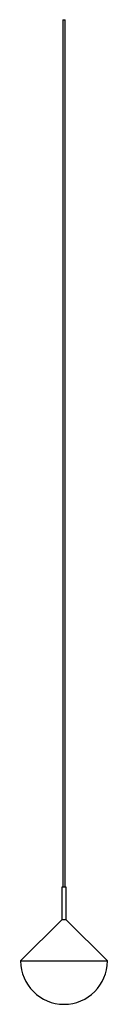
# Paper-space layout '_Posterior' of a CAD drawing. Header units: millimetres. Extents: x -50 to 50, y 20 to 1155.
import ezdxf

# ---------------------------------------------------------------- set-up
doc = ezdxf.new("R2010")
doc.units = ezdxf.units.MM

psp = doc.layouts.new('_Posterior')

# ---------------------------------------------------------------- linework, layer by layer
at = {"color": 7, "linetype": 'Continuous', "lineweight": 25}
for p, q in [((-1.5, 1155), (-1.5, 155)), ((-1.5, 1155), (1.5, 1155)), ((1.5, 155), (1.5, 1155)), ((-2.5, 155), (-2.5, 117.5)), ((2.5, 155), (-2.5, 155)), ((2.5, 117.5), (2.5, 155)), ((-2.5, 117.5), (-50, 70)), ((50, 70), (2.4, 117.5)), ((-50, 70), (50, 70))]:
    psp.add_line(p, q, dxfattribs=at)
psp.add_arc((0, 70), 50, 180, 0, dxfattribs=at)
for points, knots in [([(1.8, 117.5), (1.6, 117.5), (1.2, 117.5), (0.4, 117.5), (-0.5, 117.5), (-1.3, 117.5), (-2, 117.5), (-2.4, 117.5), (-2.5, 117.5), (-2.5, 117.5), (-2.5, 117.5)], [0, 0, 0, 0, 0.1270502, 0.2703076, 0.4135682, 0.5568301, 0.7000907, 0.8433478, 0.9866009, 1, 1, 1, 1]), ([(2.5, 117.5), (2.5, 117.5), (2.5, 117.5), (2.2, 117.5), (1.9, 117.5), (1.8, 117.5)], [0, 0, 0, 0, 0.252009, 0.681966, 1, 1, 1, 1])]:
    psp.add_open_spline(points, degree=3, knots=knots, dxfattribs=at)

doc.saveas('drawing.dxf')
